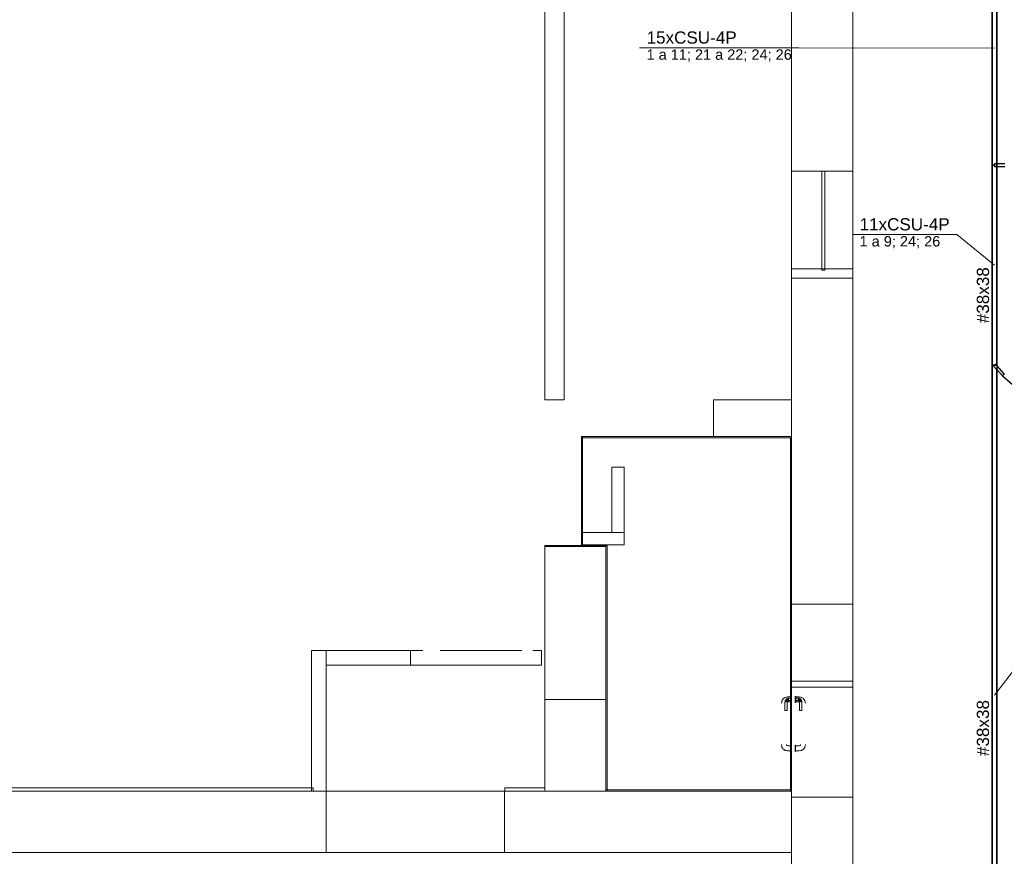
# Model space of a CAD drawing. Header units: millimetres. Extents: x 4476663 to 4477054, y -30323851 to -30323414.
# Tile 235 of 256: x 4476936 to 4476952, y -30323530 to -30323516. Entities that reach past the tile are written whole.
import ezdxf

# ---------------------------------------------------------------- set-up
doc = ezdxf.new("R2010")
doc.units = ezdxf.units.MM
doc.linetypes.add('NULL', pattern=[0])
for name, color, linetype, lineweight in [('CE-Condutos (Teto)', 1, 'Continuous', 25), ('CE-Textos conduto', 7, 'Continuous', 9), ('CE-Textos fios', 7, 'Continuous', 9), ('IFC-Parede padrão-Contorno', 44, 'Continuous', 5), ('IFC-Parede-Contorno', 42, 'Continuous', 5), ('IFC-Porta-Contorno', 142, 'Continuous', 5)]:
    doc.layers.add(name, color=color, linetype=linetype, lineweight=lineweight)
doc.styles.add('ARIAL', font='arial.ttf')

msp = doc.modelspace()

# ---------------------------------------------------------------- linework, layer by layer
at = {"layer": 'CE-Condutos (Teto)'}
for p, q in [((4476951.68, -30323514.923), (4476951.68, -30323518.749)), ((4476951.683, -30323514.923), (4476951.683, -30323518.726)), ((4476951.759, -30323514.923), (4476951.759, -30323518.726)), ((4476951.759, -30323518.749), (4476951.759, -30323514.923)), ((4476951.762, -30323518.749), (4476951.762, -30323514.923)), ((4476951.683, -30323518.749), (4476951.683, -30323514.945)), ((4476951.68, -30323518.749), (4476951.683, -30323518.749)), ((4476951.68, -30323518.749), (4476951.68, -30323522.021)), ((4476951.683, -30323518.749), (4476951.68, -30323518.749)), ((4476951.683, -30323518.726), (4476951.683, -30323518.749)), ((4476951.683, -30323518.749), (4476951.721, -30323518.749)), ((4476951.683, -30323522.021), (4476951.683, -30323518.749)), ((4476951.721, -30323518.749), (4476951.683, -30323518.749)), ((4476951.683, -30323518.749), (4476951.683, -30323521.947)), ((4476951.759, -30323518.726), (4476951.721, -30323518.726)), ((4476951.721, -30323518.726), (4476951.721, -30323518.727)), ((4476951.721, -30323518.727), (4476951.721, -30323518.732)), ((4476951.721, -30323518.732), (4476951.721, -30323518.739)), ((4476951.721, -30323518.739), (4476951.721, -30323518.749)), ((4476951.721, -30323518.749), (4476951.721, -30323518.758)), ((4476951.721, -30323518.758), (4476951.721, -30323518.765)), ((4476951.721, -30323518.765), (4476951.721, -30323518.77)), ((4476951.721, -30323518.77), (4476951.721, -30323518.771)), ((4476951.721, -30323518.771), (4476951.759, -30323518.771)), ((4476951.759, -30323518.726), (4476951.759, -30323518.749)), ((4476951.759, -30323518.749), (4476951.762, -30323518.749)), ((4476951.759, -30323518.749), (4476951.759, -30323522.021)), ((4476951.762, -30323518.749), (4476951.759, -30323518.749)), ((4476951.759, -30323522.021), (4476951.759, -30323518.749)), ((4476951.767, -30323518.726), (4476951.762, -30323518.726)), ((4476951.762, -30323518.771), (4476951.762, -30323518.749)), ((4476951.762, -30323522.021), (4476951.762, -30323518.771)), ((4476951.762, -30323518.771), (4476951.767, -30323518.771)), ((4476951.81, -30323518.726), (4476951.767, -30323518.726)), ((4476951.767, -30323518.771), (4476951.81, -30323518.771)), ((4476951.849, -30323518.726), (4476951.81, -30323518.726)), ((4476951.81, -30323518.771), (4476951.849, -30323518.771)), ((4476951.887, -30323518.726), (4476951.849, -30323518.726)), ((4476951.849, -30323518.771), (4476951.887, -30323518.771)), ((4476951.683, -30323521.947), (4476951.683, -30323522.021)), ((4476951.733, -30323522.01), (4476951.728, -30323522.015)), ((4476951.737, -30323522.007), (4476951.733, -30323522.01)), ((4476951.738, -30323522.006), (4476951.737, -30323522.007)), ((4476951.752, -30323522.021), (4476951.738, -30323522.006)), ((4476951.683, -30323522.021), (4476951.68, -30323522.021)), ((4476951.68, -30323522.021), (4476951.68, -30323532.678)), ((4476951.68, -30323522.021), (4476951.683, -30323522.021)), ((4476951.683, -30323532.728), (4476951.683, -30323522.021)), ((4476951.683, -30323522.021), (4476951.683, -30323532.678)), ((4476951.691, -30323522.021), (4476951.683, -30323522.021)), ((4476951.683, -30323522.021), (4476951.721, -30323522.021)), ((4476951.721, -30323522.021), (4476951.691, -30323522.021)), ((4476951.706, -30323522.036), (4476951.705, -30323522.037)), ((4476951.705, -30323522.037), (4476951.759, -30323522.095)), ((4476951.709, -30323522.033), (4476951.706, -30323522.036)), ((4476951.714, -30323522.028), (4476951.709, -30323522.033)), ((4476951.721, -30323522.022), (4476951.714, -30323522.028)), ((4476951.728, -30323522.015), (4476951.721, -30323522.021)), ((4476951.721, -30323522.021), (4476951.721, -30323522.022)), ((4476951.721, -30323522.021), (4476951.752, -30323522.021)), ((4476951.759, -30323522.021), (4476951.752, -30323522.021)), ((4476951.759, -30323522.03), (4476951.752, -30323522.021)), ((4476951.752, -30323522.021), (4476951.759, -30323522.021)), ((4476951.759, -30323522.021), (4476951.759, -30323522.03)), ((4476951.762, -30323522.021), (4476951.759, -30323522.021)), ((4476951.759, -30323522.03), (4476951.759, -30323522.021)), ((4476951.759, -30323522.021), (4476951.762, -30323522.021)), ((4476951.759, -30323522.03), (4476951.759, -30323522.095)), ((4476951.759, -30323522.095), (4476951.759, -30323522.273)), ((4476951.759, -30323522.276), (4476951.759, -30323522.095)), ((4476951.762, -30323522.033), (4476951.762, -30323522.021)), ((4476951.762, -30323522.099), (4476951.762, -30323522.033)), ((4476951.88, -30323522.16), (4476951.762, -30323522.033)), ((4476951.762, -30323522.271), (4476951.762, -30323522.099)), ((4476951.762, -30323522.099), (4476951.849, -30323522.192)), ((4476951.869, -30323522.172), (4476951.865, -30323522.177)), ((4476951.874, -30323522.166), (4476951.869, -30323522.172)), ((4476951.871, -30323522.171), (4476951.877, -30323522.166)), ((4476951.878, -30323522.162), (4476951.874, -30323522.166)), ((4476951.879, -30323522.16), (4476951.878, -30323522.162)), ((4476951.88, -30323522.16), (4476951.879, -30323522.16)), ((4476951.882, -30323522.162), (4476951.88, -30323522.16)), ((4476951.759, -30323522.273), (4476951.759, -30323522.274)), ((4476951.759, -30323522.274), (4476951.759, -30323522.275)), ((4476951.759, -30323522.275), (4476951.759, -30323522.275)), ((4476951.759, -30323522.275), (4476951.759, -30323522.275)), ((4476951.759, -30323522.275), (4476951.759, -30323522.276)), ((4476951.759, -30323522.275), (4476951.759, -30323522.275)), ((4476951.759, -30323522.276), (4476951.759, -30323532.678)), ((4476951.759, -30323532.728), (4476951.759, -30323522.276)), ((4476951.762, -30323522.272), (4476951.762, -30323522.271)), ((4476951.762, -30323522.272), (4476951.762, -30323522.272)), ((4476951.762, -30323522.272), (4476951.762, -30323522.272)), ((4476951.762, -30323522.272), (4476951.762, -30323522.272)), ((4476951.762, -30323522.273), (4476951.762, -30323522.272)), ((4476951.762, -30323522.272), (4476951.762, -30323522.272)), ((4476951.762, -30323532.728), (4476951.762, -30323522.273)), ((4476951.849, -30323522.192), (4476951.853, -30323522.189)), ((4476951.849, -30323522.192), (4476951.849, -30323522.192)), ((4476951.853, -30323522.191), (4476951.851, -30323522.194)), ((4476951.851, -30323522.194), (4476952.017, -30323522.336)), ((4476951.853, -30323522.189), (4476951.858, -30323522.183)), ((4476951.857, -30323522.186), (4476951.853, -30323522.191)), ((4476951.863, -30323522.179), (4476951.857, -30323522.186)), ((4476951.858, -30323522.183), (4476951.865, -30323522.177)), ((4476951.865, -30323522.177), (4476951.863, -30323522.179)), ((4476951.865, -30323522.177), (4476951.865, -30323522.177))]:
    msp.add_line(p, q, dxfattribs=at)
at = {"layer": 'CE-Textos fios'}
for p, q in [((4476945.913, -30323516.831), (4476948.518, -30323516.831)), ((4476951.721, -30323516.836), (4476948.518, -30323516.831)), ((4476949.398, -30323519.885), (4476951.101, -30323519.885)), ((4476951.721, -30323520.385), (4476951.101, -30323519.885)), ((4476951.721, -30323527.415), (4476952.107, -30323526.915))]:
    msp.add_line(p, q, dxfattribs=at)
at = {"layer": 'IFC-Parede padrão-Contorno', "color": 8, "lineweight": 5}
for p, q in [((4476948.4, -30323518.807), (4476948.4, -30323505.847)), ((4476949.4, -30323518.807), (4476949.4, -30323505.847)), ((4476944.361, -30323522.587), (4476944.361, -30323509.187)), ((4476944.681, -30323522.587), (4476944.681, -30323509.187)), ((4476948.4, -30323518.847), (4476948.4, -30323518.807)), ((4476948.4, -30323520.447), (4476948.4, -30323518.847)), ((4476948.4, -30323518.847), (4476949.399, -30323518.847)), ((4476949.399, -30323518.847), (4476949.4, -30323518.847)), ((4476949.4, -30323518.847), (4476949.4, -30323518.807)), ((4476949.4, -30323520.447), (4476949.4, -30323518.847)), ((4476948.4, -30323520.447), (4476948.894, -30323520.447)), ((4476948.944, -30323520.447), (4476949.4, -30323520.447)), ((4476949.4, -30323520.596), (4476949.4, -30323520.447)), ((4476948.4, -30323520.596), (4476949.046, -30323520.596)), ((4476948.4, -30323523.902), (4476948.4, -30323520.596)), ((4476949.4, -30323523.902), (4476949.4, -30323520.596)), ((4476944.361, -30323522.587), (4476944.681, -30323522.587)), ((4476947.121, -30323522.587), (4476948.4, -30323522.587)), ((4476947.121, -30323523.187), (4476947.121, -30323522.587)), ((4476948.4, -30323523.187), (4476948.4, -30323522.587)), ((4476944.961, -30323523.187), (4476945.824, -30323523.187)), ((4476944.961, -30323523.207), (4476947.537, -30323523.207)), ((4476945.824, -30323523.187), (4476947.121, -30323523.187)), ((4476947.121, -30323523.187), (4476948.4, -30323523.187)), ((4476947.537, -30323523.207), (4476948.4, -30323523.207)), ((4476948.38, -30323527.555), (4476948.38, -30323523.207)), ((4476948.4, -30323524.641), (4476948.4, -30323523.207)), ((4476945.461, -30323523.688), (4476945.618, -30323523.688)), ((4476945.461, -30323523.919), (4476945.461, -30323523.688)), ((4476945.618, -30323523.688), (4476945.661, -30323523.688)), ((4476945.661, -30323524.527), (4476945.661, -30323523.688)), ((4476945.461, -30323524.757), (4476945.461, -30323523.919)), ((4476948.4, -30323525.927), (4476948.4, -30323523.902)), ((4476949.4, -30323525.927), (4476949.4, -30323523.902)), ((4476945.661, -30323524.757), (4476945.661, -30323524.527)), ((4476948.4, -30323528.988), (4476948.4, -30323524.641)), ((4476944.981, -30323524.757), (4476945.515, -30323524.757)), ((4476945.504, -30323524.757), (4476945.661, -30323524.757)), ((4476945.661, -30323524.914), (4476945.661, -30323524.757)), ((4476944.361, -30323524.983), (4476944.361, -30323524.967)), ((4476944.361, -30323524.967), (4476944.557, -30323524.967)), ((4476944.361, -30323524.987), (4476944.361, -30323524.983)), ((4476944.361, -30323524.987), (4476945.164, -30323524.987)), ((4476944.557, -30323524.967), (4476945.361, -30323524.967)), ((4476944.981, -30323524.957), (4476945.126, -30323524.957)), ((4476945.126, -30323524.957), (4476945.661, -30323524.957)), ((4476945.361, -30323524.967), (4476945.366, -30323524.967)), ((4476945.361, -30323527.943), (4476945.361, -30323524.967)), ((4476945.366, -30323524.967), (4476945.381, -30323524.967)), ((4476945.381, -30323526.012), (4476945.381, -30323524.967)), ((4476945.661, -30323524.957), (4476945.661, -30323524.914)), ((4476945.381, -30323528.988), (4476945.381, -30323526.012)), ((4476948.4, -30323525.927), (4476949.153, -30323525.927)), ((4476948.647, -30323525.927), (4476949.4, -30323525.927)), ((4476949.4, -30323527.187), (4476949.4, -30323525.927)), ((4476949.4, -30323526.238), (4476949.4, -30323525.927)), ((4476949.4, -30323527.187), (4476949.4, -30323526.238)), ((4476940.547, -30323527.29), (4476940.547, -30323526.688)), ((4476940.547, -30323526.688), (4476940.709, -30323526.688)), ((4476940.709, -30323526.688), (4476940.771, -30323526.688)), ((4476940.771, -30323526.688), (4476940.787, -30323526.688)), ((4476940.787, -30323528.236), (4476940.787, -30323526.688)), ((4476940.787, -30323526.688), (4476942.367, -30323526.688)), ((4476940.787, -30323526.688), (4476940.891, -30323526.688)), ((4476940.891, -30323526.688), (4476942.129, -30323526.688)), ((4476942.129, -30323526.688), (4476942.163, -30323526.688)), ((4476942.163, -30323526.706), (4476942.163, -30323526.688)), ((4476942.163, -30323526.712), (4476942.163, -30323526.706)), ((4476942.163, -30323526.928), (4476942.163, -30323526.712)), ((4476942.651, -30323526.688), (4476943.987, -30323526.688)), ((4476944.167, -30323526.688), (4476944.307, -30323526.688)), ((4476944.307, -30323526.928), (4476944.307, -30323526.688)), ((4476940.787, -30323526.928), (4476942.025, -30323526.928)), ((4476942.025, -30323526.928), (4476942.059, -30323526.928)), ((4476942.059, -30323526.928), (4476942.163, -30323526.928)), ((4476942.163, -30323526.928), (4476944.307, -30323526.928)), ((4476940.547, -30323527.44), (4476940.547, -30323527.29)), ((4476948.4, -30323527.187), (4476949.153, -30323527.187)), ((4476948.4, -30323527.536), (4476948.4, -30323527.286)), ((4476948.4, -30323527.286), (4476948.5, -30323527.286)), ((4476948.5, -30323527.286), (4476949.4, -30323527.286)), ((4476948.647, -30323527.187), (4476949.4, -30323527.187)), ((4476949.4, -30323527.275), (4476949.4, -30323527.187)), ((4476949.4, -30323527.286), (4476949.4, -30323527.275)), ((4476949.4, -30323529.086), (4476949.4, -30323527.286)), ((4476940.547, -30323528.988), (4476940.547, -30323527.44)), ((4476944.361, -30323527.487), (4476944.608, -30323527.487)), ((4476944.361, -30323528.617), (4476944.361, -30323527.487)), ((4476944.608, -30323527.487), (4476945.361, -30323527.487)), ((4476948.38, -30323528.988), (4476948.38, -30323527.555)), ((4476945.361, -30323528.988), (4476945.361, -30323527.858)), ((4476940.787, -30323528.838), (4476940.787, -30323528.236)), ((4476948.4, -30323528.988), (4476948.4, -30323528.236)), ((4476944.361, -30323528.988), (4476944.361, -30323528.617)), ((4476940.787, -30323528.988), (4476940.787, -30323528.838)), ((4476925.561, -30323528.988), (4476937.024, -30323528.988)), ((4476937.024, -30323528.988), (4476940.787, -30323528.988)), ((4476940.787, -30323528.988), (4476941.101, -30323528.988)), ((4476940.787, -30323529.925), (4476940.787, -30323528.988)), ((4476940.787, -30323529.205), (4476940.787, -30323528.988)), ((4476941.101, -30323528.988), (4476943.702, -30323528.988)), ((4476943.702, -30323528.988), (4476945.255, -30323528.988)), ((4476943.702, -30323529.772), (4476943.702, -30323528.988)), ((4476945.114, -30323528.988), (4476945.361, -30323528.988)), ((4476945.255, -30323528.988), (4476948.401, -30323528.988)), ((4476945.361, -30323528.967), (4476946.148, -30323528.967)), ((4476945.361, -30323528.987), (4476947.603, -30323528.987)), ((4476946.148, -30323528.967), (4476948.39, -30323528.967)), ((4476947.603, -30323528.987), (4476948.39, -30323528.987)), ((4476948.39, -30323528.972), (4476948.39, -30323528.967)), ((4476948.39, -30323528.987), (4476948.39, -30323528.972)), ((4476948.4, -30323529.471), (4476948.4, -30323529.086)), ((4476948.4, -30323529.086), (4476949.3, -30323529.086)), ((4476948.401, -30323529.53), (4476948.401, -30323528.988)), ((4476948.401, -30323529.086), (4476949.4, -30323529.086)), ((4476949.3, -30323529.086), (4476949.4, -30323529.086)), ((4476949.4, -30323529.471), (4476949.4, -30323529.086)), ((4476940.787, -30323529.988), (4476940.787, -30323529.205)), ((4476948.4, -30323530.266), (4476948.4, -30323529.471)), ((4476948.401, -30323529.909), (4476948.401, -30323529.53)), ((4476949.4, -30323530.266), (4476949.4, -30323529.471)), ((4476943.702, -30323529.988), (4476943.702, -30323529.772)), ((4476925.561, -30323529.988), (4476937.024, -30323529.988)), ((4476937.024, -30323529.988), (4476940.787, -30323529.988)), ((4476940.787, -30323529.988), (4476941.101, -30323529.988)), ((4476941.101, -30323529.988), (4476943.702, -30323529.988)), ((4476943.702, -30323529.988), (4476945.255, -30323529.988)), ((4476945.255, -30323529.988), (4476948.401, -30323529.988)), ((4476948.401, -30323529.988), (4476948.401, -30323529.909))]:
    msp.add_line(p, q, dxfattribs=at)
at = {"layer": 'IFC-Parede-Contorno', "color": 8, "lineweight": 5}
for p, q in [((4476948.4, -30323520.447), (4476949.397, -30323520.447)), ((4476948.4, -30323520.5), (4476948.4, -30323520.447)), ((4476948.4, -30323520.596), (4476948.4, -30323520.5)), ((4476949.397, -30323520.447), (4476949.4, -30323520.447)), ((4476949.4, -30323520.448), (4476949.4, -30323520.447)), ((4476949.4, -30323520.596), (4476949.4, -30323520.448)), ((4476949.046, -30323520.596), (4476949.4, -30323520.596)), ((4476944.961, -30323524.617), (4476944.961, -30323523.187)), ((4476944.981, -30323523.628), (4476944.981, -30323523.187)), ((4476944.981, -30323524.967), (4476944.981, -30323523.628)), ((4476944.961, -30323524.967), (4476944.961, -30323524.617)), ((4476944.361, -30323524.967), (4476944.961, -30323524.967)), ((4476944.361, -30323525.548), (4476944.361, -30323524.987)), ((4476944.557, -30323524.987), (4476945.361, -30323524.987)), ((4476944.981, -30323524.967), (4476945.361, -30323524.967)), ((4476944.361, -30323527.487), (4476944.361, -30323525.548)), ((4476945.361, -30323528.967), (4476945.361, -30323527.943)), ((4476915.729, -30323528.934), (4476940.575, -30323528.934)), ((4476940.575, -30323528.943), (4476940.575, -30323528.934)), ((4476943.709, -30323528.981), (4476943.709, -30323528.934)), ((4476943.709, -30323528.934), (4476943.787, -30323528.934)), ((4476943.787, -30323528.934), (4476944.361, -30323528.934)), ((4476915.729, -30323528.987), (4476940.575, -30323528.987)), ((4476940.575, -30323528.987), (4476940.575, -30323528.943)), ((4476943.709, -30323528.987), (4476943.709, -30323528.981)), ((4476943.709, -30323528.987), (4476943.944, -30323528.987)), ((4476943.944, -30323528.987), (4476944.361, -30323528.987))]:
    msp.add_line(p, q, dxfattribs=at)
at = {"layer": 'IFC-Porta-Contorno', "color": 8, "lineweight": 5}
for p, q in [((4476948.894, -30323520.465), (4476948.894, -30323518.847)), ((4476948.944, -30323518.849), (4476948.944, -30323518.847)), ((4476948.944, -30323520.468), (4476948.944, -30323518.849)), ((4476948.894, -30323520.468), (4476948.894, -30323520.465)), ((4476948.894, -30323520.468), (4476948.944, -30323520.468)), ((4476948.944, -30323520.468), (4476948.944, -30323520.468)), ((4476948.251, -30323527.495), (4476948.254, -30323527.489)), ((4476948.253, -30323527.492), (4476948.257, -30323527.484)), ((4476948.254, -30323527.489), (4476948.263, -30323527.476)), ((4476948.257, -30323527.484), (4476948.263, -30323527.476)), ((4476948.263, -30323527.476), (4476948.273, -30323527.468)), ((4476948.273, -30323527.468), (4476948.286, -30323527.461)), ((4476948.28, -30323527.465), (4476948.296, -30323527.454)), ((4476948.296, -30323527.454), (4476948.316, -30323527.45)), ((4476948.298, -30323527.496), (4476948.309, -30323527.485)), ((4476948.309, -30323527.485), (4476948.315, -30323527.48)), ((4476948.315, -30323527.45), (4476948.334, -30323527.446)), ((4476948.315, -30323527.45), (4476948.317, -30323527.45)), ((4476948.315, -30323527.48), (4476948.32, -30323527.474)), ((4476948.315, -30323527.48), (4476948.316, -30323527.491)), ((4476948.315, -30323527.48), (4476948.329, -30323527.491)), ((4476948.316, -30323527.45), (4476948.317, -30323527.45)), ((4476948.317, -30323527.45), (4476948.334, -30323527.448)), ((4476948.32, -30323527.474), (4476948.333, -30323527.471)), ((4476948.32, -30323527.474), (4476948.334, -30323527.48)), ((4476948.329, -30323527.491), (4476948.334, -30323527.48)), ((4476948.333, -30323527.471), (4476948.342, -30323527.469)), ((4476948.333, -30323527.471), (4476948.35, -30323527.486)), ((4476948.333, -30323527.471), (4476948.35, -30323527.476)), ((4476948.334, -30323527.446), (4476948.38, -30323527.446)), ((4476948.334, -30323527.48), (4476948.35, -30323527.5)), ((4476948.334, -30323527.48), (4476948.35, -30323527.486)), ((4476948.342, -30323527.469), (4476948.346, -30323527.467)), ((4476948.342, -30323527.469), (4476948.35, -30323527.476)), ((4476948.346, -30323527.467), (4476948.35, -30323527.466)), ((4476948.35, -30323527.466), (4476948.38, -30323527.466)), ((4476948.35, -30323527.472), (4476948.35, -30323527.469)), ((4476948.35, -30323527.476), (4476948.35, -30323527.472)), ((4476948.35, -30323527.481), (4476948.35, -30323527.476)), ((4476948.35, -30323527.486), (4476948.35, -30323527.481)), ((4476948.46, -30323527.438), (4476948.46, -30323527.436)), ((4476948.46, -30323527.436), (4476948.47, -30323527.436)), ((4476948.46, -30323527.443), (4476948.46, -30323527.438)), ((4476948.46, -30323527.451), (4476948.46, -30323527.443)), ((4476948.46, -30323527.461), (4476948.46, -30323527.451)), ((4476948.46, -30323527.473), (4476948.46, -30323527.461)), ((4476948.46, -30323527.486), (4476948.46, -30323527.473)), ((4476948.46, -30323527.499), (4476948.46, -30323527.486)), ((4476948.47, -30323527.438), (4476948.47, -30323527.436)), ((4476948.47, -30323527.443), (4476948.47, -30323527.438)), ((4476948.47, -30323527.451), (4476948.47, -30323527.443)), ((4476948.47, -30323527.446), (4476948.526, -30323527.446)), ((4476948.47, -30323527.461), (4476948.47, -30323527.451)), ((4476948.47, -30323527.473), (4476948.47, -30323527.461)), ((4476948.47, -30323527.466), (4476948.51, -30323527.466)), ((4476948.47, -30323527.476), (4476948.47, -30323527.472)), ((4476948.47, -30323527.486), (4476948.47, -30323527.473)), ((4476948.47, -30323527.499), (4476948.47, -30323527.486)), ((4476948.51, -30323527.466), (4476948.514, -30323527.467)), ((4476948.51, -30323527.476), (4476948.519, -30323527.469)), ((4476948.51, -30323527.472), (4476948.51, -30323527.469)), ((4476948.51, -30323527.486), (4476948.527, -30323527.471)), ((4476948.51, -30323527.476), (4476948.527, -30323527.471)), ((4476948.51, -30323527.476), (4476948.51, -30323527.472)), ((4476948.51, -30323527.481), (4476948.51, -30323527.476)), ((4476948.51, -30323527.5), (4476948.527, -30323527.48)), ((4476948.51, -30323527.486), (4476948.527, -30323527.48)), ((4476948.51, -30323527.486), (4476948.51, -30323527.481)), ((4476948.514, -30323527.467), (4476948.519, -30323527.469)), ((4476948.519, -30323527.469), (4476948.527, -30323527.471)), ((4476948.526, -30323527.446), (4476948.546, -30323527.45)), ((4476948.526, -30323527.448), (4476948.543, -30323527.45)), ((4476948.527, -30323527.471), (4476948.54, -30323527.474)), ((4476948.527, -30323527.48), (4476948.54, -30323527.474)), ((4476948.527, -30323527.48), (4476948.531, -30323527.491)), ((4476948.531, -30323527.491), (4476948.546, -30323527.48)), ((4476948.54, -30323527.474), (4476948.546, -30323527.48)), ((4476948.543, -30323527.45), (4476948.546, -30323527.45)), ((4476948.544, -30323527.45), (4476948.545, -30323527.45)), ((4476948.544, -30323527.491), (4476948.546, -30323527.48)), ((4476948.545, -30323527.45), (4476948.564, -30323527.454)), ((4476948.546, -30323527.48), (4476948.551, -30323527.485)), ((4476948.551, -30323527.485), (4476948.557, -30323527.491)), ((4476948.564, -30323527.454), (4476948.581, -30323527.465)), ((4476948.575, -30323527.461), (4476948.587, -30323527.468)), ((4476948.587, -30323527.468), (4476948.597, -30323527.476)), ((4476948.597, -30323527.476), (4476948.603, -30323527.484)), ((4476948.597, -30323527.476), (4476948.607, -30323527.489)), ((4476948.603, -30323527.484), (4476948.608, -30323527.492)), ((4476948.607, -30323527.489), (4476948.61, -30323527.495)), ((4476948.234, -30323527.546), (4476948.238, -30323527.527)), ((4476948.236, -30323527.546), (4476948.238, -30323527.529)), ((4476948.238, -30323527.527), (4476948.242, -30323527.508)), ((4476948.238, -30323527.529), (4476948.238, -30323527.527)), ((4476948.242, -30323527.508), (4476948.253, -30323527.492)), ((4476948.29, -30323527.526), (4476948.291, -30323527.522)), ((4476948.29, -30323527.666), (4476948.29, -30323527.526)), ((4476948.291, -30323527.522), (4476948.292, -30323527.518)), ((4476948.292, -30323527.518), (4476948.295, -30323527.509)), ((4476948.292, -30323527.518), (4476948.3, -30323527.526)), ((4476948.293, -30323527.526), (4476948.296, -30323527.526)), ((4476948.295, -30323527.509), (4476948.298, -30323527.496)), ((4476948.295, -30323527.509), (4476948.3, -30323527.526)), ((4476948.295, -30323527.509), (4476948.31, -30323527.526)), ((4476948.296, -30323527.526), (4476948.3, -30323527.526)), ((4476948.3, -30323527.526), (4476948.305, -30323527.526)), ((4476948.304, -30323527.51), (4476948.308, -30323527.495)), ((4476948.304, -30323527.51), (4476948.321, -30323527.508)), ((4476948.304, -30323527.51), (4476948.328, -30323527.526)), ((4476948.304, -30323527.51), (4476948.31, -30323527.526)), ((4476948.305, -30323527.526), (4476948.31, -30323527.526)), ((4476948.308, -30323527.495), (4476948.316, -30323527.491)), ((4476948.316, -30323527.491), (4476948.329, -30323527.491)), ((4476948.316, -30323527.491), (4476948.332, -30323527.504)), ((4476948.32, -30323527.526), (4476948.324, -30323527.526)), ((4476948.321, -30323527.508), (4476948.332, -30323527.504)), ((4476948.321, -30323527.508), (4476948.328, -30323527.526)), ((4476948.321, -30323527.508), (4476948.33, -30323527.526)), ((4476948.321, -30323527.508), (4476948.336, -30323527.512)), ((4476948.324, -30323527.526), (4476948.328, -30323527.526)), ((4476948.33, -30323527.526), (4476948.336, -30323527.512)), ((4476948.33, -30323527.528), (4476948.334, -30323527.526)), ((4476948.33, -30323527.666), (4476948.33, -30323527.526)), ((4476948.332, -30323527.504), (4476948.341, -30323527.502)), ((4476948.334, -30323527.526), (4476948.38, -30323527.526)), ((4476948.336, -30323527.512), (4476948.343, -30323527.509)), ((4476948.341, -30323527.502), (4476948.35, -30323527.5)), ((4476948.341, -30323527.502), (4476948.35, -30323527.506)), ((4476948.343, -30323527.509), (4476948.35, -30323527.506)), ((4476948.35, -30323527.5), (4476948.35, -30323527.496)), ((4476948.35, -30323527.506), (4476948.38, -30323527.506)), ((4476948.46, -30323527.511), (4476948.46, -30323527.499)), ((4476948.46, -30323527.522), (4476948.46, -30323527.511)), ((4476948.46, -30323527.53), (4476948.46, -30323527.522)), ((4476948.46, -30323527.535), (4476948.46, -30323527.53)), ((4476948.46, -30323527.536), (4476948.46, -30323527.535)), ((4476948.46, -30323527.536), (4476948.47, -30323527.536)), ((4476948.47, -30323527.5), (4476948.47, -30323527.496)), ((4476948.47, -30323527.511), (4476948.47, -30323527.499)), ((4476948.47, -30323527.506), (4476948.51, -30323527.506)), ((4476948.47, -30323527.522), (4476948.47, -30323527.511)), ((4476948.47, -30323527.53), (4476948.47, -30323527.522)), ((4476948.47, -30323527.526), (4476948.526, -30323527.526)), ((4476948.47, -30323527.535), (4476948.47, -30323527.53)), ((4476948.47, -30323527.536), (4476948.47, -30323527.535)), ((4476948.51, -30323527.5), (4476948.51, -30323527.496)), ((4476948.51, -30323527.5), (4476948.52, -30323527.502)), ((4476948.51, -30323527.506), (4476948.52, -30323527.502)), ((4476948.51, -30323527.506), (4476948.517, -30323527.509)), ((4476948.517, -30323527.509), (4476948.524, -30323527.512)), ((4476948.52, -30323527.502), (4476948.528, -30323527.504)), ((4476948.524, -30323527.512), (4476948.539, -30323527.508)), ((4476948.524, -30323527.512), (4476948.527, -30323527.519)), ((4476948.526, -30323527.526), (4476948.53, -30323527.528)), ((4476948.527, -30323527.519), (4476948.53, -30323527.526)), ((4476948.528, -30323527.504), (4476948.544, -30323527.491)), ((4476948.528, -30323527.504), (4476948.539, -30323527.508)), ((4476948.53, -30323527.526), (4476948.539, -30323527.508)), ((4476948.53, -30323527.666), (4476948.53, -30323527.526)), ((4476948.531, -30323527.491), (4476948.544, -30323527.491)), ((4476948.533, -30323527.526), (4476948.539, -30323527.508)), ((4476948.533, -30323527.526), (4476948.557, -30323527.51)), ((4476948.533, -30323527.526), (4476948.536, -30323527.526)), ((4476948.536, -30323527.526), (4476948.54, -30323527.526)), ((4476948.539, -30323527.508), (4476948.557, -30323527.51)), ((4476948.544, -30323527.491), (4476948.552, -30323527.495)), ((4476948.55, -30323527.526), (4476948.566, -30323527.509)), ((4476948.55, -30323527.526), (4476948.557, -30323527.51)), ((4476948.55, -30323527.526), (4476948.555, -30323527.526)), ((4476948.552, -30323527.495), (4476948.557, -30323527.51)), ((4476948.555, -30323527.526), (4476948.56, -30323527.526)), ((4476948.557, -30323527.491), (4476948.562, -30323527.496)), ((4476948.56, -30323527.526), (4476948.566, -30323527.509)), ((4476948.56, -30323527.526), (4476948.568, -30323527.518)), ((4476948.56, -30323527.526), (4476948.564, -30323527.526)), ((4476948.562, -30323527.496), (4476948.566, -30323527.509)), ((4476948.564, -30323527.526), (4476948.568, -30323527.526)), ((4476948.566, -30323527.509), (4476948.568, -30323527.518)), ((4476948.568, -30323527.518), (4476948.569, -30323527.522)), ((4476948.569, -30323527.522), (4476948.57, -30323527.526)), ((4476948.57, -30323527.666), (4476948.57, -30323527.526)), ((4476948.608, -30323527.492), (4476948.619, -30323527.508)), ((4476948.619, -30323527.508), (4476948.622, -30323527.527)), ((4476948.622, -30323527.527), (4476948.623, -30323527.529)), ((4476948.622, -30323527.527), (4476948.626, -30323527.546)), ((4476948.623, -30323527.529), (4476948.625, -30323527.546)), ((4476948.29, -30323527.666), (4476948.291, -30323527.666)), ((4476948.291, -30323527.666), (4476948.293, -30323527.666)), ((4476948.293, -30323527.666), (4476948.296, -30323527.666)), ((4476948.296, -30323527.666), (4476948.3, -30323527.666)), ((4476948.3, -30323527.666), (4476948.305, -30323527.666)), ((4476948.305, -30323527.666), (4476948.31, -30323527.666)), ((4476948.31, -30323527.666), (4476948.315, -30323527.666)), ((4476948.315, -30323527.666), (4476948.32, -30323527.666)), ((4476948.32, -30323527.666), (4476948.324, -30323527.666)), ((4476948.324, -30323527.666), (4476948.328, -30323527.666)), ((4476948.328, -30323527.666), (4476948.33, -30323527.666)), ((4476948.33, -30323527.666), (4476948.33, -30323527.666)), ((4476948.53, -30323527.666), (4476948.531, -30323527.666)), ((4476948.531, -30323527.666), (4476948.533, -30323527.666)), ((4476948.533, -30323527.666), (4476948.536, -30323527.666)), ((4476948.536, -30323527.666), (4476948.54, -30323527.666)), ((4476948.54, -30323527.666), (4476948.545, -30323527.666)), ((4476948.545, -30323527.666), (4476948.55, -30323527.666)), ((4476948.55, -30323527.666), (4476948.555, -30323527.666)), ((4476948.555, -30323527.666), (4476948.56, -30323527.666)), ((4476948.56, -30323527.666), (4476948.564, -30323527.666)), ((4476948.564, -30323527.666), (4476948.568, -30323527.666)), ((4476948.568, -30323527.666), (4476948.57, -30323527.666)), ((4476948.57, -30323527.666), (4476948.57, -30323527.666)), ((4476948.234, -30323528.226), (4476948.238, -30323528.246)), ((4476948.236, -30323528.226), (4476948.238, -30323528.243)), ((4476948.238, -30323528.243), (4476948.238, -30323528.246)), ((4476948.238, -30323528.244), (4476948.238, -30323528.245)), ((4476948.238, -30323528.245), (4476948.242, -30323528.265)), ((4476948.242, -30323528.265), (4476948.253, -30323528.281)), ((4476948.249, -30323528.275), (4476948.256, -30323528.287)), ((4476948.256, -30323528.287), (4476948.263, -30323528.297)), ((4476948.314, -30323528.226), (4476948.32, -30323528.24)), ((4476948.316, -30323528.236), (4476948.324, -30323528.244)), ((4476948.32, -30323528.24), (4476948.334, -30323528.246)), ((4476948.334, -30323528.246), (4476948.38, -30323528.246)), ((4476948.46, -30323528.238), (4476948.46, -30323528.236)), ((4476948.46, -30323528.236), (4476948.466, -30323528.236)), ((4476948.46, -30323528.243), (4476948.46, -30323528.238)), ((4476948.46, -30323528.251), (4476948.46, -30323528.243)), ((4476948.46, -30323528.261), (4476948.46, -30323528.251)), ((4476948.46, -30323528.273), (4476948.46, -30323528.261)), ((4476948.46, -30323528.286), (4476948.46, -30323528.273)), ((4476948.46, -30323528.299), (4476948.46, -30323528.286)), ((4476948.466, -30323528.238), (4476948.466, -30323528.236)), ((4476948.466, -30323528.243), (4476948.466, -30323528.238)), ((4476948.466, -30323528.251), (4476948.466, -30323528.243)), ((4476948.466, -30323528.246), (4476948.526, -30323528.246)), ((4476948.466, -30323528.252), (4476948.466, -30323528.248)), ((4476948.466, -30323528.261), (4476948.466, -30323528.251)), ((4476948.466, -30323528.266), (4476948.466, -30323528.258)), ((4476948.466, -30323528.273), (4476948.466, -30323528.261)), ((4476948.466, -30323528.276), (4476948.466, -30323528.266)), ((4476948.466, -30323528.286), (4476948.466, -30323528.273)), ((4476948.466, -30323528.299), (4476948.466, -30323528.286)), ((4476948.526, -30323528.246), (4476948.54, -30323528.24)), ((4476948.537, -30323528.244), (4476948.545, -30323528.236)), ((4476948.54, -30323528.24), (4476948.546, -30323528.226)), ((4476948.597, -30323528.297), (4476948.604, -30323528.287)), ((4476948.604, -30323528.287), (4476948.612, -30323528.275)), ((4476948.608, -30323528.281), (4476948.619, -30323528.265)), ((4476948.619, -30323528.265), (4476948.623, -30323528.245)), ((4476948.622, -30323528.246), (4476948.626, -30323528.226)), ((4476948.622, -30323528.246), (4476948.623, -30323528.243)), ((4476948.623, -30323528.243), (4476948.625, -30323528.226)), ((4476948.623, -30323528.245), (4476948.623, -30323528.244)), ((4476948.263, -30323528.297), (4476948.272, -30323528.303)), ((4476948.263, -30323528.297), (4476948.277, -30323528.307)), ((4476948.272, -30323528.303), (4476948.28, -30323528.308)), ((4476948.277, -30323528.307), (4476948.283, -30323528.31)), ((4476948.28, -30323528.308), (4476948.296, -30323528.319)), ((4476948.296, -30323528.319), (4476948.315, -30323528.322)), ((4476948.315, -30323528.322), (4476948.317, -30323528.323)), ((4476948.315, -30323528.322), (4476948.334, -30323528.326)), ((4476948.317, -30323528.323), (4476948.334, -30323528.325)), ((4476948.334, -30323528.326), (4476948.38, -30323528.326)), ((4476948.46, -30323528.311), (4476948.46, -30323528.299)), ((4476948.46, -30323528.322), (4476948.46, -30323528.311)), ((4476948.46, -30323528.33), (4476948.46, -30323528.322)), ((4476948.46, -30323528.335), (4476948.46, -30323528.33)), ((4476948.46, -30323528.336), (4476948.46, -30323528.335)), ((4476948.46, -30323528.336), (4476948.466, -30323528.336)), ((4476948.466, -30323528.306), (4476948.466, -30323528.297)), ((4476948.466, -30323528.311), (4476948.466, -30323528.299)), ((4476948.466, -30323528.315), (4476948.466, -30323528.306)), ((4476948.466, -30323528.322), (4476948.466, -30323528.311)), ((4476948.466, -30323528.325), (4476948.466, -30323528.321)), ((4476948.466, -30323528.33), (4476948.466, -30323528.322)), ((4476948.466, -30323528.326), (4476948.526, -30323528.326)), ((4476948.466, -30323528.335), (4476948.466, -30323528.33)), ((4476948.466, -30323528.336), (4476948.466, -30323528.335)), ((4476948.526, -30323528.326), (4476948.546, -30323528.322)), ((4476948.526, -30323528.325), (4476948.543, -30323528.323)), ((4476948.543, -30323528.323), (4476948.546, -30323528.322)), ((4476948.546, -30323528.322), (4476948.564, -30323528.319)), ((4476948.564, -30323528.319), (4476948.581, -30323528.308)), ((4476948.578, -30323528.31), (4476948.584, -30323528.307)), ((4476948.581, -30323528.308), (4476948.589, -30323528.303)), ((4476948.584, -30323528.307), (4476948.597, -30323528.297)), ((4476948.589, -30323528.303), (4476948.597, -30323528.297))]:
    msp.add_line(p, q, dxfattribs=at)

# ---------------------------------------------------------------- texts
at = {"layer": 'CE-Textos conduto', "linetype": 'NULL', "char_height": 0.2, "width": 1.83293, "attachment_point": 8, "rotation": 90.0002, "line_spacing_factor": 0.6, "style": 'ARIAL'}
for insert in [(4476951.633, -30323520.876), (4476951.633, -30323527.954)]:
    msp.add_mtext('#38x38', dxfattribs=dict(at, insert=insert))
at = {"layer": 'CE-Textos fios', "linetype": 'NULL', "attachment_point": 7, "line_spacing_factor": 0.6, "style": 'ARIAL'}
for s, insert, char_height, width in [('15xCSU-4P', (4476946.027, -30323516.765), 0.2, 2.95061), ('1 a 11; 21 a 22; 24; 26', (4476946.027, -30323517.057), 0.17, 4.75197), ('11xCSU-4P', (4476949.512, -30323519.819), 0.2, 2.95061), ('1 a 9; 24; 26', (4476949.512, -30323520.111), 0.17, 2.63992)]:
    msp.add_mtext(s, dxfattribs=dict(at, insert=insert, char_height=char_height, width=width))

doc.saveas('drawing.dxf')
